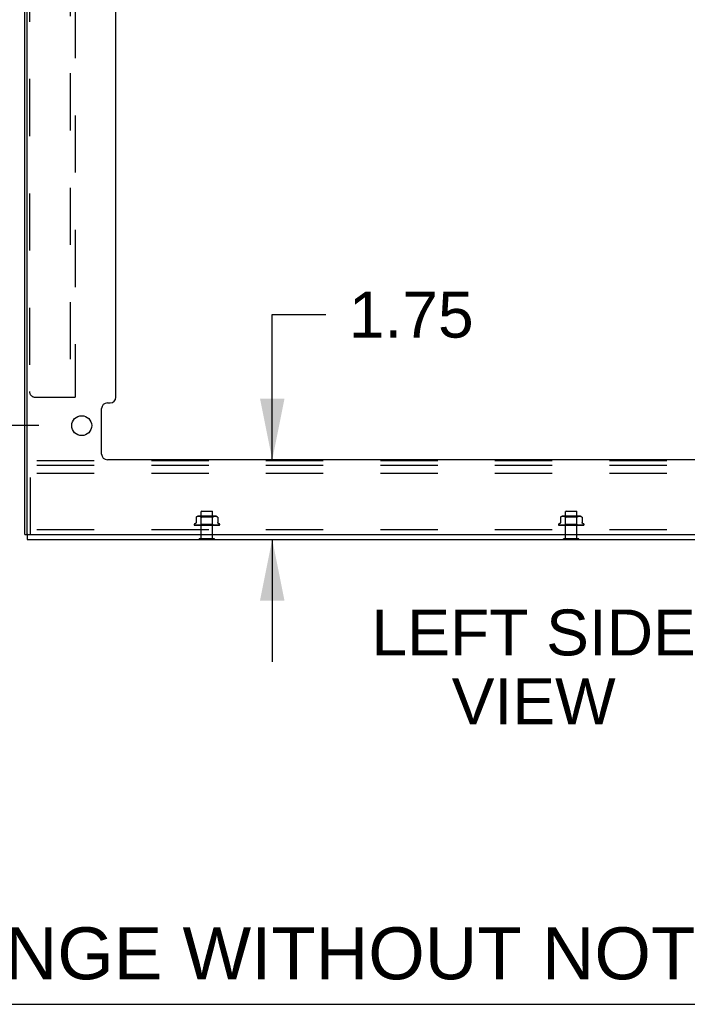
# Model space of a CAD drawing. Header units: inches. Extents: x 0 to 229, y 0 to 148.
# Tile 2 of 47: x 19 to 34, y 0 to 22. Entities that reach past the tile are written whole.
import ezdxf

# ---------------------------------------------------------------- set-up
doc = ezdxf.new("R2010")
doc.units = ezdxf.units.IN
doc.header["$LTSCALE"] = 12.571402
doc.header["$MEASUREMENT"] = 0
doc.linetypes.add('HIDDEN', pattern=[0.2, 0.1, -0.1])
doc.layers.get('0').update_dxf_attribs({"linetype": 'CONTINUOUS'})
doc.layers.add('DEFAULT_2', color=8, linetype='HIDDEN')
doc.layers.add('DIMENSIONS', color=7, linetype='CONTINUOUS')
doc.styles.get("Standard").update_dxf_attribs({"font": 'arial.ttf'})
doc.dimstyles.new('DIMSTYLE_1', dxfattribs={"dimtxt": 1.008401, "dimasz": 1.344535, "dimexe": 0.09, "dimexo": 0.07, "dimgap": 0.0375, "dimtad": 0, "dimtih": 1, "dimtoh": 1, "dimzin": 4, "dimdsep": 46, "dimtxsty": 'Standard', "dimblk": '_FILLED', "dimblk1": '_FILLED', "dimblk2": '_FILLED', "dimcen": 0.09, "dimazin": 1, "dimtfac": 1, "dimtdec": 3, "dimtofl": 0, "dimtmove": 0, "dimatfit": 3, "dimldrblk": '_FILLED', "dimfxl": 0, "dimtolj": 1, "dimtzin": 4, "dimarcsym": 0})

# ---------------------------------------------------------------- blocks, each defined once
blk = doc.blocks.new('_FILLED')
at = {"color": 0, "linetype": 'ByBlock'}
blk.add_solid([(0, 0), (-1, 0.2), (-1, -0.2)], dxfattribs=at)
blk = doc.blocks.new('*D9')
at = {"layer": 'DIMENSIONS', "color": 2, "linetype": 'Continuous'}
for p, q in [((16.629, 12.718), (16.629, 15.407)), ((19.737, 12.718), (15.419, 12.718)), ((18.659, 10.218), (15.419, 10.218)), ((16.629, 10.218), (16.629, 7.388)), ((16.629, 7.388), (15.512, 7.388))]:
    blk.add_line(p, q, dxfattribs=at)
at = {"layer": 'DIMENSIONS', "color": 2, "linetype": 'Continuous', "xscale": 1.3445349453, "yscale": 1.3445349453, "zscale": 1.3445349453}
for p, rotation in [((16.629, 12.718), 270), ((16.629, 10.218), 90)]:
    blk.add_blockref('_FILLED', p, dxfattribs=dict(at, rotation=rotation))
at = {"layer": 'DIMENSIONS', "color": 2, "linetype": 'Continuous', "insert": (15.008, 7.893), "char_height": 1.0084, "width": 2.7403, "attachment_point": 3, "line_spacing_factor": 0.9}
blk.add_mtext('2.50\\Ptyp.', dxfattribs=at)
blk = doc.blocks.new('*D10')
at = {"layer": 'DIMENSIONS', "color": 2, "linetype": 'Continuous'}
for p, q in [((19.737, 37.299), (15.419, 37.299)), ((16.629, 37.299), (16.629, 26.595)), ((16.629, 12.718), (16.629, 23.066)), ((19.737, 12.718), (15.419, 12.718))]:
    blk.add_line(p, q, dxfattribs=at)
at = {"layer": 'DIMENSIONS', "color": 2, "linetype": 'Continuous', "xscale": 1.3445349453, "yscale": 1.3445349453, "zscale": 1.3445349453}
for p, rotation in [((16.629, 37.299), 90), ((16.629, 12.718), 270)]:
    blk.add_blockref('_FILLED', p, dxfattribs=dict(at, rotation=rotation))
at = {"layer": 'DIMENSIONS', "color": 2, "linetype": 'Continuous', "insert": (16.629, 26.091), "char_height": 1.0084, "width": 3.52378, "attachment_point": 2, "line_spacing_factor": 0.9}
blk.add_mtext('24.58\\Ptyp.', dxfattribs=at)
blk = doc.blocks.new('*D12')
at = {"layer": 'DIMENSIONS', "color": 2, "linetype": 'Continuous'}
for p, q in [((20.679, 38.24), (20.679, 41.76)), ((19.429, 40.55), (16.519, 40.55)), ((20.679, 40.55), (23.368, 40.55))]:
    blk.add_line(p, q, dxfattribs=at)
at = {"layer": 'DIMENSIONS', "color": 2, "linetype": 'Continuous', "xscale": 1.3445349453, "yscale": 1.3445349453, "zscale": 1.3445349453}
blk.add_blockref('_FILLED', (19.429, 40.55), dxfattribs=at)
at = {"layer": 'DIMENSIONS', "color": 2, "linetype": 'Continuous', "xscale": 1.3445349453, "yscale": 1.3445349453, "zscale": 1.3445349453, "rotation": 180}
blk.add_blockref('_FILLED', (20.679, 40.55), dxfattribs=at)
at = {"layer": 'DIMENSIONS', "color": 2, "linetype": 'Continuous', "insert": (16.015, 41.054), "char_height": 1.0084, "width": 2.7403, "attachment_point": 3, "line_spacing_factor": 0.9}
blk.add_mtext('1.25\\Ptyp.', dxfattribs=at)
blk = doc.blocks.new('*D16')
at = {"layer": 'DIMENSIONS', "color": 2, "linetype": 'Continuous'}
for p, q in [((24.863, 11.968), (24.863, 15.157)), ((24.863, 15.157), (26.04, 15.157)), ((24.863, 10.218), (24.863, 7.529))]:
    blk.add_line(p, q, dxfattribs=at)
at = {"layer": 'DIMENSIONS', "color": 2, "linetype": 'Continuous', "xscale": 1.3445349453, "yscale": 1.3445349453, "zscale": 1.3445349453}
for p, rotation in [((24.863, 11.968), 270), ((24.863, 10.218), 90)]:
    blk.add_blockref('_FILLED', p, dxfattribs=dict(at, rotation=rotation))
at = {"layer": 'DIMENSIONS', "color": 2, "linetype": 'Continuous', "insert": (26.544, 15.661), "char_height": 1.0084, "width": 2.7403, "attachment_point": 1, "line_spacing_factor": 0.9}
blk.add_mtext('1.75', dxfattribs=at)

msp = doc.modelspace()

# ---------------------------------------------------------------- linework, layer by layer
at = {"color": 3, "linetype": 'Continuous'}
for p, q in [((19.429, 10.322), (19.429, 88.854)), ((19.481, 10.337), (19.481, 88.839)), ((21.429, 13.343), (21.429, 36.674)), ((21.242, 13.218), (21.304, 13.218)), ((21.117, 12.093), (21.117, 13.093)), ((39.616, 11.968), (21.242, 11.968)), ((19.481, 10.218), (41.377, 10.218)), ((19.496, 10.322), (41.429, 10.322))]:
    msp.add_line(p, q, dxfattribs=at)
at = {"color": 7, "linetype": 'Continuous'}
for p, q in [((19.429, 10.322), (19.496, 10.322)), ((19.481, 10.322), (19.481, 10.218)), ((23.26, 10.214), (23.26, 10.218)), ((23.597, 10.214), (23.26, 10.214)), ((23.597, 10.214), (23.597, 10.218)), ((31.26, 10.214), (31.26, 10.218)), ((31.597, 10.214), (31.26, 10.214)), ((31.597, 10.214), (31.597, 10.218)), ((0, 0), (228.571, 0))]:
    msp.add_line(p, q, dxfattribs=at)
at = {"color": 3, "linetype": 'Continuous'}
msp.add_circle((20.679, 12.718), 0.219, dxfattribs=at)
for centre, radius, start, end in [((21.242, 13.093), 0.125, 90, 180), ((21.304, 13.343), 0.125, 270, 360), ((21.242, 12.093), 0.125, 180, 270), ((19.496, 10.337), 0.015, 180, 270)]:
    msp.add_arc(centre, radius, start, end, dxfattribs=at)
at = {"layer": 'DEFAULT_2', "color": 8, "linetype": 'HIDDEN'}
for p, q in [((19.533, 85.708), (19.533, 13.468)), ((20.429, 85.833), (20.429, 13.343)), ((20.533, 37.136), (20.533, 13.343)), ((19.658, 13.343), (20.533, 13.343)), ((38.554, 11.947), (19.554, 11.947)), ((19.554, 10.322), (19.554, 11.947)), ((38.554, 11.843), (19.554, 11.843)), ((38.554, 11.666), (19.554, 11.666)), ((23.315, 10.839), (23.305, 10.829)), ((23.553, 10.829), (23.305, 10.829)), ((23.305, 10.232), (23.305, 10.829)), ((23.315, 10.839), (23.543, 10.839)), ((23.543, 10.839), (23.553, 10.829)), ((23.553, 10.232), (23.553, 10.829)), ((31.315, 10.839), (31.305, 10.829)), ((31.553, 10.829), (31.305, 10.829)), ((31.305, 10.232), (31.305, 10.829)), ((31.315, 10.839), (31.543, 10.839)), ((31.543, 10.839), (31.553, 10.829)), ((31.553, 10.232), (31.553, 10.829)), ((23.193, 10.704), (23.193, 10.705)), ((23.194, 10.705), (23.193, 10.705)), ((23.193, 10.704), (23.193, 10.592)), ((23.195, 10.706), (23.196, 10.708)), ((23.196, 10.708), (23.201, 10.711)), ((23.212, 10.717), (23.207, 10.715)), ((23.217, 10.719), (23.212, 10.717)), ((23.223, 10.72), (23.217, 10.719)), ((23.228, 10.722), (23.223, 10.72)), ((23.233, 10.722), (23.228, 10.722)), ((23.239, 10.723), (23.233, 10.722)), ((23.244, 10.723), (23.238, 10.723)), ((23.248, 10.723), (23.243, 10.723)), ((23.253, 10.723), (23.248, 10.723)), ((23.608, 10.729), (23.249, 10.729)), ((23.258, 10.723), (23.253, 10.723)), ((23.263, 10.722), (23.258, 10.723)), ((23.268, 10.722), (23.263, 10.722)), ((23.274, 10.72), (23.268, 10.722)), ((23.279, 10.719), (23.273, 10.72)), ((23.285, 10.717), (23.279, 10.719)), ((23.303, 10.709), (23.283, 10.729)), ((23.29, 10.714), (23.284, 10.717)), ((23.554, 10.709), (23.303, 10.709)), ((23.303, 10.546), (23.303, 10.709)), ((23.48, 10.72), (23.492, 10.719)), ((23.513, 10.714), (23.523, 10.711)), ((23.554, 10.709), (23.574, 10.729)), ((23.554, 10.546), (23.554, 10.709)), ((23.557, 10.708), (23.562, 10.711)), ((23.567, 10.714), (23.562, 10.711)), ((23.573, 10.717), (23.567, 10.714)), ((23.578, 10.719), (23.573, 10.717)), ((23.584, 10.72), (23.578, 10.719)), ((23.589, 10.722), (23.584, 10.72)), ((23.594, 10.722), (23.589, 10.722)), ((23.599, 10.723), (23.594, 10.722)), ((23.604, 10.723), (23.599, 10.723)), ((23.609, 10.723), (23.604, 10.723)), ((23.614, 10.723), (23.609, 10.723)), ((23.619, 10.723), (23.614, 10.723)), ((23.624, 10.722), (23.619, 10.723)), ((23.629, 10.722), (23.624, 10.722)), ((23.635, 10.72), (23.629, 10.722)), ((23.64, 10.719), (23.634, 10.72)), ((23.645, 10.717), (23.64, 10.719)), ((23.651, 10.715), (23.645, 10.717)), ((23.665, 10.704), (23.665, 10.704)), ((23.665, 10.704), (23.665, 10.592)), ((31.193, 10.704), (31.193, 10.705)), ((31.194, 10.705), (31.193, 10.705)), ((31.193, 10.704), (31.193, 10.592)), ((31.195, 10.706), (31.196, 10.708)), ((31.196, 10.708), (31.201, 10.711)), ((31.212, 10.717), (31.207, 10.715)), ((31.217, 10.719), (31.212, 10.717)), ((31.223, 10.72), (31.217, 10.719)), ((31.228, 10.722), (31.223, 10.72)), ((31.233, 10.722), (31.228, 10.722)), ((31.239, 10.723), (31.233, 10.722)), ((31.244, 10.723), (31.238, 10.723)), ((31.248, 10.723), (31.243, 10.723)), ((31.253, 10.723), (31.248, 10.723)), ((31.608, 10.729), (31.249, 10.729)), ((31.258, 10.723), (31.253, 10.723)), ((31.263, 10.722), (31.258, 10.723)), ((31.268, 10.722), (31.263, 10.722)), ((31.274, 10.72), (31.268, 10.722)), ((31.279, 10.719), (31.273, 10.72)), ((31.285, 10.717), (31.279, 10.719)), ((31.303, 10.709), (31.283, 10.729)), ((31.29, 10.714), (31.284, 10.717)), ((31.554, 10.709), (31.303, 10.709)), ((31.303, 10.546), (31.303, 10.709)), ((31.377, 10.72), (31.39, 10.722)), ((31.48, 10.72), (31.492, 10.719)), ((31.513, 10.714), (31.523, 10.711)), ((31.549, 10.704), (31.551, 10.705)), ((31.554, 10.709), (31.574, 10.729)), ((31.554, 10.546), (31.554, 10.709)), ((31.557, 10.708), (31.562, 10.711)), ((31.567, 10.714), (31.562, 10.711)), ((31.573, 10.717), (31.567, 10.714)), ((31.578, 10.719), (31.573, 10.717)), ((31.584, 10.72), (31.578, 10.719)), ((31.589, 10.722), (31.584, 10.72)), ((31.594, 10.722), (31.589, 10.722)), ((31.599, 10.723), (31.594, 10.722)), ((31.604, 10.723), (31.599, 10.723)), ((31.609, 10.723), (31.604, 10.723)), ((31.614, 10.723), (31.609, 10.723)), ((31.619, 10.723), (31.614, 10.723)), ((31.624, 10.722), (31.619, 10.723)), ((31.629, 10.722), (31.624, 10.722)), ((31.635, 10.72), (31.629, 10.722)), ((31.64, 10.719), (31.634, 10.72)), ((31.645, 10.717), (31.64, 10.719)), ((31.651, 10.715), (31.645, 10.717)), ((31.665, 10.704), (31.665, 10.704)), ((31.665, 10.704), (31.665, 10.592)), ((38.554, 10.426), (19.554, 10.426)), ((23.147, 10.543), (23.147, 10.542)), ((23.152, 10.532), (23.152, 10.531)), ((23.285, 10.527), (23.156, 10.529)), ((23.173, 10.564), (23.158, 10.559)), ((23.158, 10.527), (23.433, 10.527)), ((23.287, 10.527), (23.159, 10.529)), ((23.289, 10.527), (23.163, 10.529)), ((23.171, 10.529), (23.171, 10.53)), ((23.293, 10.527), (23.172, 10.529)), ((23.298, 10.527), (23.179, 10.529)), ((23.179, 10.529), (23.179, 10.529)), ((23.305, 10.527), (23.194, 10.529)), ((23.194, 10.529), (23.194, 10.529)), ((23.312, 10.527), (23.205, 10.529)), ((23.205, 10.529), (23.205, 10.529)), ((23.205, 10.529), (23.205, 10.529)), ((23.214, 10.528), (23.221, 10.527)), ((23.221, 10.527), (23.226, 10.527)), ((23.32, 10.527), (23.225, 10.529)), ((23.329, 10.527), (23.238, 10.529)), ((23.238, 10.529), (23.238, 10.529)), ((23.249, 10.528), (23.257, 10.527)), ((23.257, 10.527), (23.263, 10.527)), ((23.34, 10.527), (23.263, 10.529)), ((23.351, 10.527), (23.279, 10.529)), ((23.279, 10.529), (23.279, 10.529)), ((23.279, 10.529), (23.296, 10.528)), ((23.284, 10.527), (23.303, 10.546)), ((23.285, 10.527), (23.285, 10.527)), ((23.287, 10.527), (23.287, 10.527)), ((23.289, 10.527), (23.289, 10.527)), ((23.29, 10.527), (23.293, 10.527)), ((23.293, 10.527), (23.293, 10.527)), ((23.296, 10.528), (23.307, 10.527)), ((23.298, 10.527), (23.298, 10.527)), ((23.301, 10.527), (23.298, 10.527)), ((23.299, 10.527), (23.304, 10.527)), ((23.554, 10.546), (23.303, 10.546)), ((23.305, 10.527), (23.304, 10.527)), ((23.363, 10.527), (23.307, 10.529)), ((23.312, 10.527), (23.312, 10.527)), ((23.317, 10.527), (23.312, 10.527)), ((23.314, 10.527), (23.32, 10.527)), ((23.32, 10.527), (23.32, 10.527)), ((23.375, 10.527), (23.325, 10.529)), ((23.325, 10.529), (23.325, 10.529)), ((23.325, 10.529), (23.354, 10.527)), ((23.329, 10.527), (23.33, 10.527)), ((23.336, 10.527), (23.33, 10.527)), ((23.332, 10.527), (23.34, 10.527)), ((23.34, 10.527), (23.34, 10.527)), ((23.351, 10.527), (23.351, 10.527)), ((23.358, 10.527), (23.351, 10.527)), ((23.389, 10.527), (23.355, 10.529)), ((23.355, 10.527), (23.363, 10.527)), ((23.363, 10.527), (23.363, 10.527)), ((23.402, 10.527), (23.374, 10.529)), ((23.374, 10.529), (23.374, 10.529)), ((23.374, 10.529), (23.404, 10.527)), ((23.375, 10.527), (23.376, 10.527)), ((23.384, 10.527), (23.376, 10.527)), ((23.379, 10.527), (23.388, 10.527)), ((23.389, 10.527), (23.388, 10.527)), ((23.402, 10.527), (23.402, 10.527)), ((23.41, 10.527), (23.402, 10.527)), ((23.406, 10.527), (23.415, 10.527)), ((23.438, 10.527), (23.429, 10.527)), ((23.433, 10.527), (23.442, 10.527)), ((23.438, 10.527), (23.698, 10.527)), ((23.477, 10.529), (23.455, 10.527)), ((23.455, 10.527), (23.456, 10.527)), ((23.465, 10.527), (23.456, 10.527)), ((23.46, 10.527), (23.469, 10.527)), ((23.508, 10.529), (23.469, 10.527)), ((23.469, 10.527), (23.469, 10.527)), ((23.508, 10.529), (23.478, 10.527)), ((23.527, 10.529), (23.481, 10.527)), ((23.481, 10.527), (23.482, 10.527)), ((23.491, 10.527), (23.482, 10.527)), ((23.486, 10.527), (23.494, 10.527)), ((23.556, 10.529), (23.494, 10.527)), ((23.494, 10.527), (23.494, 10.527)), ((23.573, 10.529), (23.506, 10.527)), ((23.506, 10.527), (23.506, 10.527)), ((23.514, 10.527), (23.506, 10.527)), ((23.508, 10.529), (23.508, 10.529)), ((23.51, 10.527), (23.517, 10.527)), ((23.599, 10.529), (23.517, 10.527)), ((23.517, 10.527), (23.517, 10.527)), ((23.614, 10.529), (23.527, 10.527)), ((23.527, 10.527), (23.534, 10.527)), ((23.527, 10.527), (23.528, 10.527)), ((23.535, 10.527), (23.528, 10.527)), ((23.531, 10.527), (23.537, 10.527)), ((23.534, 10.527), (23.556, 10.529)), ((23.637, 10.529), (23.537, 10.527)), ((23.537, 10.527), (23.537, 10.527)), ((23.649, 10.529), (23.545, 10.527)), ((23.545, 10.527), (23.546, 10.527)), ((23.551, 10.527), (23.546, 10.527)), ((23.549, 10.527), (23.553, 10.527)), ((23.666, 10.529), (23.553, 10.527)), ((23.553, 10.527), (23.553, 10.527)), ((23.553, 10.527), (23.553, 10.527)), ((23.573, 10.527), (23.554, 10.546)), ((23.556, 10.529), (23.556, 10.529)), ((23.675, 10.529), (23.559, 10.527)), ((23.559, 10.527), (23.559, 10.527)), ((23.563, 10.527), (23.559, 10.527)), ((23.562, 10.527), (23.564, 10.527)), ((23.687, 10.529), (23.564, 10.527)), ((23.564, 10.527), (23.564, 10.527)), ((23.693, 10.529), (23.568, 10.527)), ((23.568, 10.527), (23.568, 10.527)), ((23.571, 10.527), (23.568, 10.527)), ((23.699, 10.529), (23.571, 10.527)), ((23.571, 10.527), (23.571, 10.527)), ((23.701, 10.529), (23.572, 10.527)), ((23.572, 10.527), (23.572, 10.527)), ((23.573, 10.527), (23.572, 10.527)), ((23.573, 10.527), (23.573, 10.527)), ((23.588, 10.528), (23.599, 10.529)), ((23.599, 10.529), (23.599, 10.529)), ((23.613, 10.527), (23.619, 10.527)), ((23.619, 10.527), (23.627, 10.528)), ((23.637, 10.529), (23.637, 10.529)), ((23.649, 10.529), (23.649, 10.529)), ((23.667, 10.529), (23.666, 10.529)), ((23.684, 10.564), (23.699, 10.559)), ((23.688, 10.529), (23.687, 10.529)), ((23.704, 10.53), (23.704, 10.53)), ((23.71, 10.543), (23.71, 10.542)), ((31.147, 10.543), (31.147, 10.542)), ((31.152, 10.532), (31.152, 10.531)), ((31.285, 10.527), (31.156, 10.529)), ((31.173, 10.564), (31.158, 10.559)), ((31.158, 10.527), (31.433, 10.527)), ((31.287, 10.527), (31.159, 10.529)), ((31.289, 10.527), (31.163, 10.529)), ((31.171, 10.529), (31.171, 10.53)), ((31.293, 10.527), (31.172, 10.529)), ((31.298, 10.527), (31.179, 10.529)), ((31.179, 10.529), (31.179, 10.529)), ((31.305, 10.527), (31.194, 10.529)), ((31.194, 10.529), (31.194, 10.529)), ((31.312, 10.527), (31.205, 10.529)), ((31.205, 10.529), (31.205, 10.529)), ((31.205, 10.529), (31.205, 10.529)), ((31.214, 10.528), (31.221, 10.527)), ((31.221, 10.527), (31.226, 10.527)), ((31.32, 10.527), (31.225, 10.529)), ((31.329, 10.527), (31.238, 10.529)), ((31.238, 10.529), (31.238, 10.529)), ((31.249, 10.528), (31.257, 10.527)), ((31.257, 10.527), (31.263, 10.527)), ((31.34, 10.527), (31.263, 10.529)), ((31.351, 10.527), (31.279, 10.529)), ((31.279, 10.529), (31.279, 10.529)), ((31.279, 10.529), (31.296, 10.528)), ((31.284, 10.527), (31.303, 10.546)), ((31.285, 10.527), (31.285, 10.527)), ((31.287, 10.527), (31.287, 10.527)), ((31.289, 10.527), (31.289, 10.527)), ((31.29, 10.527), (31.293, 10.527)), ((31.293, 10.527), (31.293, 10.527)), ((31.296, 10.528), (31.307, 10.527)), ((31.298, 10.527), (31.298, 10.527)), ((31.301, 10.527), (31.298, 10.527)), ((31.299, 10.527), (31.304, 10.527)), ((31.554, 10.546), (31.303, 10.546)), ((31.305, 10.527), (31.304, 10.527)), ((31.363, 10.527), (31.307, 10.529)), ((31.312, 10.527), (31.312, 10.527)), ((31.317, 10.527), (31.312, 10.527)), ((31.314, 10.527), (31.32, 10.527)), ((31.32, 10.527), (31.32, 10.527)), ((31.375, 10.527), (31.325, 10.529)), ((31.325, 10.529), (31.325, 10.529)), ((31.325, 10.529), (31.354, 10.527)), ((31.329, 10.527), (31.33, 10.527)), ((31.336, 10.527), (31.33, 10.527)), ((31.332, 10.527), (31.34, 10.527)), ((31.34, 10.527), (31.34, 10.527)), ((31.351, 10.527), (31.351, 10.527)), ((31.358, 10.527), (31.351, 10.527)), ((31.389, 10.527), (31.355, 10.529)), ((31.355, 10.527), (31.363, 10.527)), ((31.363, 10.527), (31.363, 10.527)), ((31.402, 10.527), (31.374, 10.529)), ((31.374, 10.529), (31.374, 10.529)), ((31.374, 10.529), (31.404, 10.527)), ((31.375, 10.527), (31.376, 10.527)), ((31.384, 10.527), (31.376, 10.527)), ((31.379, 10.527), (31.388, 10.527)), ((31.389, 10.527), (31.388, 10.527)), ((31.402, 10.527), (31.402, 10.527)), ((31.41, 10.527), (31.402, 10.527)), ((31.406, 10.527), (31.415, 10.527)), ((31.438, 10.527), (31.429, 10.527)), ((31.433, 10.527), (31.442, 10.527)), ((31.438, 10.527), (31.698, 10.527)), ((31.477, 10.529), (31.455, 10.527)), ((31.455, 10.527), (31.456, 10.527)), ((31.465, 10.527), (31.456, 10.527)), ((31.46, 10.527), (31.469, 10.527)), ((31.508, 10.529), (31.469, 10.527)), ((31.469, 10.527), (31.469, 10.527)), ((31.508, 10.529), (31.478, 10.527)), ((31.527, 10.529), (31.481, 10.527)), ((31.481, 10.527), (31.482, 10.527)), ((31.491, 10.527), (31.482, 10.527)), ((31.486, 10.527), (31.494, 10.527)), ((31.556, 10.529), (31.494, 10.527)), ((31.494, 10.527), (31.494, 10.527)), ((31.573, 10.529), (31.506, 10.527)), ((31.506, 10.527), (31.506, 10.527)), ((31.514, 10.527), (31.506, 10.527)), ((31.508, 10.529), (31.508, 10.529)), ((31.51, 10.527), (31.517, 10.527)), ((31.599, 10.529), (31.517, 10.527)), ((31.517, 10.527), (31.517, 10.527)), ((31.614, 10.529), (31.527, 10.527)), ((31.527, 10.527), (31.534, 10.527)), ((31.527, 10.527), (31.528, 10.527)), ((31.535, 10.527), (31.528, 10.527)), ((31.531, 10.527), (31.537, 10.527)), ((31.534, 10.527), (31.556, 10.529)), ((31.637, 10.529), (31.537, 10.527)), ((31.537, 10.527), (31.537, 10.527)), ((31.649, 10.529), (31.545, 10.527)), ((31.545, 10.527), (31.546, 10.527)), ((31.551, 10.527), (31.546, 10.527)), ((31.549, 10.527), (31.553, 10.527)), ((31.666, 10.529), (31.553, 10.527)), ((31.553, 10.527), (31.553, 10.527)), ((31.553, 10.527), (31.553, 10.527)), ((31.573, 10.527), (31.554, 10.546)), ((31.556, 10.529), (31.556, 10.529)), ((31.675, 10.529), (31.559, 10.527)), ((31.559, 10.527), (31.559, 10.527)), ((31.563, 10.527), (31.559, 10.527)), ((31.562, 10.527), (31.564, 10.527)), ((31.687, 10.529), (31.564, 10.527)), ((31.564, 10.527), (31.564, 10.527)), ((31.693, 10.529), (31.568, 10.527)), ((31.568, 10.527), (31.568, 10.527)), ((31.571, 10.527), (31.568, 10.527)), ((31.699, 10.529), (31.571, 10.527)), ((31.571, 10.527), (31.571, 10.527)), ((31.701, 10.529), (31.572, 10.527)), ((31.572, 10.527), (31.572, 10.527)), ((31.573, 10.527), (31.572, 10.527)), ((31.573, 10.527), (31.573, 10.527)), ((31.588, 10.528), (31.599, 10.529)), ((31.599, 10.529), (31.599, 10.529)), ((31.623, 10.528), (31.63, 10.529)), ((31.63, 10.529), (31.637, 10.529)), ((31.637, 10.529), (31.637, 10.529)), ((31.649, 10.529), (31.649, 10.529)), ((31.667, 10.529), (31.666, 10.529)), ((31.684, 10.564), (31.699, 10.559)), ((31.688, 10.529), (31.687, 10.529)), ((31.704, 10.53), (31.704, 10.53)), ((31.71, 10.543), (31.71, 10.542)), ((23.597, 10.232), (23.26, 10.232)), ((23.26, 10.218), (23.26, 10.232)), ((23.597, 10.218), (23.597, 10.232)), ((31.597, 10.232), (31.26, 10.232)), ((31.26, 10.218), (31.26, 10.232)), ((31.597, 10.218), (31.597, 10.232))]:
    msp.add_line(p, q, dxfattribs=at)
for points in [[(23.193, 10.705), (23.193, 10.704), (23.193, 10.704)], [(23.195, 10.707), (23.195, 10.706), (23.194, 10.706)], [(23.194, 10.705), (23.194, 10.706), (23.195, 10.706)], [(23.207, 10.715), (23.201, 10.711), (23.196, 10.708)], [(23.29, 10.714), (23.295, 10.711), (23.3, 10.708)], [(23.308, 10.704), (23.306, 10.705), (23.304, 10.706), (23.302, 10.707), (23.3, 10.708)], [(23.308, 10.704), (23.311, 10.704), (23.313, 10.704), (23.316, 10.705), (23.319, 10.706)], [(23.325, 10.708), (23.322, 10.707), (23.319, 10.706)], [(23.442, 10.723), (23.429, 10.723), (23.415, 10.723), (23.402, 10.723), (23.39, 10.722), (23.377, 10.72), (23.366, 10.719), (23.354, 10.717), (23.344, 10.714), (23.334, 10.711), (23.325, 10.708)], [(23.325, 10.708), (23.334, 10.711), (23.344, 10.714), (23.354, 10.717)], [(23.377, 10.72), (23.39, 10.722), (23.402, 10.723), (23.415, 10.723), (23.429, 10.723), (23.442, 10.723), (23.455, 10.723)], [(23.48, 10.72), (23.467, 10.722), (23.455, 10.723)], [(23.532, 10.708), (23.523, 10.711), (23.513, 10.714), (23.503, 10.717), (23.492, 10.719)], [(23.547, 10.704), (23.544, 10.704), (23.541, 10.705), (23.538, 10.706), (23.535, 10.707), (23.532, 10.708)], [(23.547, 10.704), (23.549, 10.704), (23.551, 10.705)], [(23.557, 10.708), (23.555, 10.707), (23.553, 10.706), (23.551, 10.705)], [(23.651, 10.715), (23.656, 10.711), (23.661, 10.708)], [(23.661, 10.708), (23.662, 10.707), (23.663, 10.706), (23.664, 10.705), (23.664, 10.705)], [(23.665, 10.704), (23.664, 10.705), (23.664, 10.705), (23.663, 10.706), (23.662, 10.707), (23.661, 10.708)], [(31.193, 10.705), (31.193, 10.704), (31.193, 10.704)], [(31.195, 10.707), (31.195, 10.706), (31.194, 10.706)], [(31.194, 10.705), (31.194, 10.706), (31.195, 10.706)], [(31.207, 10.715), (31.201, 10.711), (31.196, 10.708)], [(31.29, 10.714), (31.295, 10.711), (31.3, 10.708)], [(31.311, 10.704), (31.308, 10.704), (31.306, 10.705), (31.304, 10.706), (31.302, 10.707), (31.3, 10.708)], [(31.311, 10.704), (31.313, 10.704), (31.316, 10.705), (31.319, 10.706)], [(31.325, 10.708), (31.322, 10.707), (31.319, 10.706)], [(31.377, 10.72), (31.366, 10.719), (31.354, 10.717), (31.344, 10.714), (31.334, 10.711), (31.325, 10.708)], [(31.325, 10.708), (31.334, 10.711), (31.344, 10.714), (31.354, 10.717)], [(31.429, 10.723), (31.415, 10.723), (31.402, 10.723), (31.39, 10.722)], [(31.429, 10.723), (31.442, 10.723), (31.455, 10.723), (31.467, 10.722)], [(31.532, 10.708), (31.523, 10.711), (31.513, 10.714), (31.503, 10.717), (31.492, 10.719), (31.48, 10.72), (31.467, 10.722)], [(31.549, 10.704), (31.547, 10.704), (31.544, 10.704), (31.541, 10.705), (31.538, 10.706), (31.535, 10.707), (31.532, 10.708)], [(31.557, 10.708), (31.555, 10.707), (31.553, 10.706), (31.551, 10.705)], [(31.651, 10.715), (31.656, 10.711), (31.661, 10.708)], [(31.661, 10.708), (31.662, 10.707), (31.663, 10.706), (31.664, 10.705), (31.664, 10.705)], [(31.665, 10.704), (31.664, 10.705), (31.664, 10.705), (31.663, 10.706), (31.662, 10.707), (31.661, 10.708)], [(23.158, 10.527), (23.157, 10.527), (23.156, 10.528), (23.155, 10.528), (23.154, 10.529), (23.153, 10.53), (23.153, 10.53), (23.152, 10.531), (23.152, 10.531), (23.152, 10.531), (23.152, 10.532), (23.152, 10.532)], [(23.156, 10.529), (23.156, 10.529), (23.155, 10.529), (23.155, 10.53), (23.154, 10.53), (23.154, 10.53), (23.153, 10.53), (23.153, 10.53), (23.153, 10.531), (23.153, 10.531)], [(23.153, 10.531), (23.153, 10.53), (23.155, 10.529), (23.156, 10.529), (23.157, 10.528), (23.159, 10.528), (23.16, 10.527), (23.162, 10.527)], [(23.159, 10.529), (23.159, 10.529), (23.158, 10.529), (23.158, 10.53), (23.157, 10.53), (23.157, 10.53), (23.157, 10.53), (23.157, 10.53), (23.157, 10.53)], [(23.157, 10.53), (23.157, 10.53), (23.157, 10.53)], [(23.157, 10.53), (23.158, 10.529), (23.158, 10.529), (23.158, 10.529), (23.159, 10.529), (23.159, 10.528), (23.16, 10.528), (23.16, 10.528), (23.161, 10.527), (23.162, 10.527), (23.162, 10.527), (23.163, 10.527)], [(23.163, 10.529), (23.162, 10.529), (23.162, 10.529), (23.162, 10.53)], [(23.162, 10.53), (23.163, 10.529), (23.165, 10.529), (23.167, 10.528), (23.169, 10.528), (23.171, 10.527), (23.173, 10.527), (23.174, 10.527)], [(23.172, 10.529), (23.172, 10.529), (23.171, 10.529), (23.171, 10.529), (23.171, 10.529)], [(23.171, 10.53), (23.171, 10.529), (23.171, 10.529), (23.172, 10.529)], [(23.172, 10.529), (23.173, 10.529), (23.173, 10.528), (23.174, 10.528), (23.174, 10.528), (23.175, 10.527), (23.176, 10.527), (23.176, 10.527), (23.177, 10.527)], [(23.193, 10.592), (23.193, 10.591), (23.192, 10.588), (23.192, 10.586), (23.191, 10.583), (23.19, 10.581), (23.19, 10.579), (23.188, 10.577), (23.187, 10.575), (23.186, 10.573), (23.185, 10.572), (23.183, 10.57), (23.182, 10.569), (23.18, 10.568), (23.178, 10.567), (23.177, 10.566), (23.175, 10.565), (23.173, 10.564)], [(23.179, 10.529), (23.181, 10.529), (23.183, 10.529), (23.186, 10.528), (23.189, 10.528), (23.191, 10.527), (23.194, 10.527), (23.196, 10.527)], [(23.194, 10.529), (23.194, 10.529), (23.194, 10.529), (23.194, 10.529), (23.195, 10.529), (23.195, 10.529)], [(23.195, 10.529), (23.197, 10.528), (23.197, 10.528), (23.198, 10.527), (23.199, 10.527), (23.2, 10.527), (23.2, 10.527)], [(23.205, 10.529), (23.207, 10.529), (23.214, 10.528)], [(23.225, 10.529), (23.225, 10.529), (23.225, 10.529), (23.225, 10.529), (23.226, 10.529), (23.226, 10.529), (23.227, 10.529), (23.228, 10.528), (23.229, 10.528)], [(23.229, 10.528), (23.23, 10.527), (23.231, 10.527), (23.231, 10.527)], [(23.238, 10.529), (23.241, 10.529), (23.249, 10.528)], [(23.263, 10.529), (23.263, 10.529), (23.263, 10.529), (23.264, 10.529), (23.264, 10.529), (23.265, 10.529), (23.266, 10.528), (23.266, 10.528)], [(23.266, 10.528), (23.268, 10.528), (23.268, 10.527), (23.269, 10.527), (23.27, 10.527)], [(23.284, 10.527), (23.285, 10.527), (23.285, 10.527), (23.285, 10.527), (23.285, 10.527), (23.285, 10.527), (23.285, 10.527)], [(23.285, 10.527), (23.285, 10.527), (23.285, 10.527), (23.285, 10.527), (23.285, 10.527)], [(23.285, 10.527), (23.285, 10.527), (23.286, 10.527), (23.286, 10.527), (23.287, 10.527)], [(23.286, 10.527), (23.287, 10.527), (23.287, 10.527), (23.287, 10.527), (23.287, 10.527), (23.287, 10.527), (23.287, 10.527)], [(23.288, 10.527), (23.288, 10.527), (23.288, 10.527), (23.289, 10.527), (23.289, 10.527), (23.289, 10.527), (23.289, 10.527)], [(23.291, 10.527), (23.29, 10.527), (23.29, 10.527), (23.29, 10.527), (23.289, 10.527)], [(23.293, 10.527), (23.293, 10.527), (23.293, 10.527), (23.293, 10.527), (23.293, 10.527), (23.293, 10.527)], [(23.296, 10.527), (23.297, 10.527), (23.297, 10.527), (23.297, 10.527), (23.298, 10.527), (23.298, 10.527), (23.298, 10.527)], [(23.305, 10.527), (23.305, 10.527), (23.305, 10.527), (23.305, 10.527), (23.305, 10.527), (23.305, 10.527)], [(23.307, 10.529), (23.307, 10.529), (23.307, 10.529), (23.308, 10.529), (23.308, 10.529), (23.309, 10.529), (23.31, 10.528), (23.311, 10.528), (23.311, 10.528), (23.312, 10.527), (23.313, 10.527), (23.314, 10.527)], [(23.309, 10.527), (23.31, 10.527), (23.31, 10.527), (23.311, 10.527), (23.311, 10.527), (23.312, 10.527), (23.312, 10.527)], [(23.322, 10.527), (23.322, 10.527), (23.321, 10.527), (23.321, 10.527), (23.321, 10.527), (23.32, 10.527)], [(23.327, 10.527), (23.327, 10.527), (23.328, 10.527), (23.328, 10.527), (23.329, 10.527), (23.329, 10.527), (23.329, 10.527)], [(23.342, 10.527), (23.342, 10.527), (23.341, 10.527), (23.341, 10.527), (23.341, 10.527), (23.34, 10.527)], [(23.348, 10.527), (23.348, 10.527), (23.349, 10.527), (23.35, 10.527), (23.35, 10.527), (23.351, 10.527), (23.351, 10.527)], [(23.355, 10.529), (23.356, 10.529), (23.356, 10.529), (23.357, 10.529), (23.358, 10.529), (23.358, 10.528), (23.359, 10.528), (23.36, 10.528), (23.361, 10.527)], [(23.361, 10.527), (23.361, 10.527), (23.362, 10.527)], [(23.365, 10.527), (23.365, 10.527), (23.365, 10.527), (23.364, 10.527), (23.364, 10.527), (23.363, 10.527)], [(23.371, 10.527), (23.371, 10.527), (23.371, 10.528), (23.371, 10.528), (23.371, 10.528), (23.371, 10.528), (23.371, 10.528), (23.371, 10.528), (23.372, 10.529), (23.372, 10.529), (23.372, 10.529), (23.373, 10.529), (23.373, 10.529), (23.374, 10.529), (23.374, 10.529)], [(23.372, 10.527), (23.373, 10.527), (23.373, 10.527), (23.374, 10.527), (23.374, 10.527), (23.375, 10.527), (23.375, 10.527)], [(23.391, 10.527), (23.391, 10.527), (23.39, 10.527), (23.39, 10.527), (23.389, 10.527), (23.389, 10.527)], [(23.398, 10.527), (23.399, 10.527), (23.399, 10.527), (23.4, 10.527), (23.401, 10.527), (23.401, 10.527), (23.402, 10.527)], [(23.416, 10.527), (23.415, 10.528), (23.413, 10.528), (23.412, 10.528), (23.41, 10.529), (23.409, 10.529), (23.407, 10.529)], [(23.407, 10.529), (23.407, 10.529), (23.408, 10.529), (23.409, 10.529), (23.409, 10.528), (23.41, 10.528), (23.41, 10.528), (23.41, 10.528), (23.41, 10.528)], [(23.41, 10.528), (23.411, 10.527), (23.411, 10.527), (23.411, 10.527), (23.412, 10.527)], [(23.416, 10.527), (23.416, 10.527), (23.415, 10.527), (23.415, 10.527)], [(23.418, 10.527), (23.418, 10.527), (23.417, 10.527), (23.417, 10.527), (23.416, 10.527)], [(23.425, 10.527), (23.426, 10.527), (23.426, 10.527), (23.427, 10.527), (23.428, 10.527), (23.428, 10.527), (23.429, 10.527)], [(23.446, 10.527), (23.445, 10.527), (23.444, 10.527), (23.444, 10.527), (23.443, 10.527), (23.443, 10.527), (23.442, 10.527)], [(23.453, 10.527), (23.453, 10.527), (23.454, 10.527), (23.454, 10.527), (23.455, 10.527), (23.455, 10.527)], [(23.472, 10.527), (23.472, 10.527), (23.471, 10.527), (23.471, 10.527), (23.47, 10.527), (23.469, 10.527), (23.469, 10.527)], [(23.471, 10.527), (23.471, 10.527), (23.471, 10.527), (23.472, 10.528)], [(23.472, 10.528), (23.473, 10.528), (23.473, 10.528), (23.474, 10.529), (23.475, 10.529), (23.475, 10.529), (23.476, 10.529), (23.477, 10.529)], [(23.479, 10.527), (23.48, 10.527), (23.48, 10.527), (23.481, 10.527), (23.481, 10.527), (23.481, 10.527)], [(23.498, 10.527), (23.497, 10.527), (23.496, 10.527), (23.496, 10.527), (23.495, 10.527), (23.495, 10.527), (23.494, 10.527)], [(23.504, 10.527), (23.504, 10.527), (23.504, 10.527), (23.505, 10.527), (23.505, 10.527), (23.506, 10.527)], [(23.52, 10.527), (23.52, 10.527), (23.519, 10.527), (23.519, 10.527), (23.518, 10.527), (23.518, 10.527), (23.517, 10.527)], [(23.52, 10.527), (23.52, 10.527), (23.521, 10.527), (23.521, 10.527), (23.522, 10.528), (23.523, 10.528), (23.523, 10.528), (23.524, 10.529), (23.525, 10.529), (23.525, 10.529), (23.526, 10.529), (23.527, 10.529), (23.527, 10.529)], [(23.526, 10.527), (23.526, 10.527), (23.526, 10.527), (23.527, 10.527), (23.527, 10.527), (23.527, 10.527)], [(23.54, 10.527), (23.539, 10.527), (23.539, 10.527), (23.538, 10.527), (23.538, 10.527), (23.537, 10.527), (23.537, 10.527)], [(23.544, 10.527), (23.544, 10.527), (23.544, 10.527), (23.545, 10.527), (23.545, 10.527), (23.545, 10.527)], [(23.555, 10.527), (23.555, 10.527), (23.554, 10.527), (23.554, 10.527), (23.553, 10.527), (23.553, 10.527), (23.553, 10.527)], [(23.558, 10.527), (23.558, 10.527), (23.558, 10.527), (23.559, 10.527), (23.559, 10.527), (23.559, 10.527)], [(23.566, 10.527), (23.566, 10.527), (23.565, 10.527), (23.565, 10.527), (23.565, 10.527), (23.564, 10.527), (23.564, 10.527)], [(23.566, 10.527), (23.566, 10.527), (23.567, 10.527), (23.568, 10.527), (23.569, 10.528), (23.57, 10.528), (23.57, 10.529), (23.571, 10.529), (23.572, 10.529), (23.572, 10.529), (23.573, 10.529), (23.573, 10.529)], [(23.568, 10.527), (23.568, 10.527), (23.568, 10.527), (23.568, 10.527), (23.568, 10.527), (23.568, 10.527)], [(23.57, 10.527), (23.57, 10.527), (23.57, 10.527), (23.57, 10.527), (23.571, 10.527)], [(23.572, 10.527), (23.571, 10.527), (23.571, 10.527), (23.571, 10.527), (23.571, 10.527), (23.571, 10.527), (23.571, 10.527)], [(23.572, 10.527), (23.572, 10.527), (23.572, 10.527), (23.572, 10.527), (23.572, 10.527), (23.572, 10.527), (23.572, 10.527)], [(23.573, 10.527), (23.575, 10.527), (23.588, 10.528)], [(23.608, 10.527), (23.608, 10.527), (23.609, 10.527), (23.61, 10.528), (23.611, 10.528)], [(23.611, 10.528), (23.612, 10.529), (23.612, 10.529), (23.613, 10.529), (23.614, 10.529), (23.614, 10.529), (23.614, 10.529), (23.614, 10.529)], [(23.627, 10.528), (23.63, 10.529), (23.637, 10.529)], [(23.643, 10.527), (23.643, 10.527), (23.644, 10.527), (23.645, 10.527), (23.645, 10.528), (23.647, 10.528)], [(23.647, 10.527), (23.649, 10.527), (23.652, 10.527), (23.655, 10.528), (23.658, 10.528), (23.661, 10.529), (23.664, 10.529), (23.667, 10.529)], [(23.647, 10.528), (23.647, 10.529), (23.648, 10.529), (23.648, 10.529), (23.649, 10.529), (23.649, 10.529), (23.649, 10.529)], [(23.684, 10.564), (23.682, 10.565), (23.68, 10.566), (23.679, 10.567), (23.677, 10.568), (23.676, 10.569), (23.674, 10.57), (23.673, 10.572), (23.671, 10.573), (23.67, 10.575), (23.669, 10.577), (23.668, 10.579), (23.667, 10.581), (23.666, 10.583), (23.665, 10.586), (23.665, 10.588), (23.665, 10.591), (23.665, 10.592)], [(23.67, 10.527), (23.67, 10.527), (23.671, 10.527), (23.672, 10.527), (23.672, 10.528), (23.673, 10.528), (23.674, 10.528)], [(23.673, 10.527), (23.675, 10.527), (23.677, 10.527), (23.68, 10.528), (23.682, 10.528), (23.684, 10.529), (23.687, 10.529), (23.688, 10.529)], [(23.674, 10.528), (23.675, 10.529), (23.675, 10.529), (23.676, 10.529), (23.676, 10.529)], [(23.676, 10.529), (23.676, 10.529), (23.676, 10.529), (23.676, 10.529), (23.676, 10.529), (23.675, 10.529)], [(23.688, 10.527), (23.689, 10.527), (23.69, 10.527), (23.69, 10.527), (23.691, 10.528), (23.691, 10.528), (23.692, 10.528), (23.692, 10.529), (23.693, 10.529), (23.693, 10.529)], [(23.69, 10.527), (23.691, 10.527), (23.692, 10.527), (23.694, 10.528), (23.696, 10.528), (23.697, 10.528), (23.699, 10.529), (23.7, 10.529), (23.701, 10.53)], [(23.693, 10.529), (23.694, 10.529), (23.694, 10.53), (23.694, 10.53)], [(23.694, 10.53), (23.694, 10.53), (23.694, 10.53), (23.694, 10.53), (23.694, 10.53), (23.694, 10.529), (23.693, 10.529), (23.693, 10.529), (23.693, 10.529)], [(23.698, 10.527), (23.698, 10.527), (23.699, 10.527), (23.699, 10.527), (23.7, 10.528), (23.7, 10.528), (23.701, 10.528), (23.702, 10.529), (23.702, 10.529), (23.702, 10.529), (23.703, 10.529), (23.703, 10.53), (23.704, 10.53), (23.704, 10.53), (23.704, 10.53)], [(23.698, 10.527), (23.699, 10.527), (23.7, 10.527), (23.701, 10.528), (23.702, 10.528), (23.704, 10.529)], [(23.701, 10.53), (23.701, 10.53), (23.7, 10.529), (23.699, 10.529), (23.699, 10.529)], [(23.704, 10.53), (23.704, 10.53), (23.704, 10.53), (23.704, 10.53), (23.704, 10.53), (23.703, 10.53), (23.703, 10.53), (23.703, 10.53), (23.702, 10.53), (23.702, 10.529), (23.701, 10.529), (23.701, 10.529), (23.701, 10.529)], [(31.158, 10.527), (31.157, 10.527), (31.156, 10.528), (31.155, 10.528), (31.154, 10.529), (31.153, 10.53), (31.153, 10.53), (31.152, 10.531), (31.152, 10.531), (31.152, 10.531), (31.152, 10.532), (31.152, 10.532)], [(31.156, 10.529), (31.156, 10.529), (31.155, 10.529), (31.155, 10.53), (31.154, 10.53), (31.154, 10.53), (31.153, 10.53), (31.153, 10.53), (31.153, 10.531), (31.153, 10.531)], [(31.153, 10.531), (31.153, 10.53), (31.155, 10.529), (31.156, 10.529), (31.157, 10.528), (31.159, 10.528), (31.16, 10.527), (31.162, 10.527)], [(31.159, 10.529), (31.159, 10.529), (31.158, 10.529), (31.158, 10.53), (31.157, 10.53), (31.157, 10.53), (31.157, 10.53), (31.157, 10.53), (31.157, 10.53)], [(31.157, 10.53), (31.157, 10.53), (31.157, 10.53)], [(31.157, 10.53), (31.158, 10.529), (31.158, 10.529), (31.158, 10.529), (31.159, 10.529), (31.159, 10.528), (31.16, 10.528), (31.16, 10.528), (31.161, 10.527), (31.162, 10.527), (31.162, 10.527), (31.163, 10.527)], [(31.163, 10.529), (31.162, 10.529), (31.162, 10.529), (31.162, 10.53)], [(31.162, 10.53), (31.163, 10.529), (31.165, 10.529), (31.167, 10.528), (31.169, 10.528), (31.171, 10.527), (31.173, 10.527), (31.174, 10.527)], [(31.172, 10.529), (31.172, 10.529), (31.171, 10.529), (31.171, 10.529), (31.171, 10.529)], [(31.171, 10.53), (31.171, 10.529), (31.171, 10.529), (31.172, 10.529)], [(31.172, 10.529), (31.173, 10.529), (31.173, 10.528), (31.174, 10.528), (31.174, 10.528), (31.175, 10.527), (31.176, 10.527), (31.176, 10.527), (31.177, 10.527)], [(31.193, 10.592), (31.193, 10.591), (31.192, 10.588), (31.192, 10.586), (31.191, 10.583), (31.19, 10.581), (31.19, 10.579), (31.188, 10.577), (31.187, 10.575), (31.186, 10.573), (31.185, 10.572), (31.183, 10.57), (31.182, 10.569), (31.18, 10.568), (31.178, 10.567), (31.177, 10.566), (31.175, 10.565), (31.173, 10.564)], [(31.179, 10.529), (31.181, 10.529), (31.183, 10.529), (31.186, 10.528), (31.189, 10.528), (31.191, 10.527), (31.194, 10.527), (31.196, 10.527)], [(31.194, 10.529), (31.194, 10.529), (31.194, 10.529), (31.194, 10.529), (31.195, 10.529), (31.195, 10.529)], [(31.195, 10.529), (31.197, 10.528), (31.197, 10.528), (31.198, 10.527), (31.199, 10.527), (31.2, 10.527), (31.2, 10.527)], [(31.205, 10.529), (31.207, 10.529), (31.214, 10.528)], [(31.225, 10.529), (31.225, 10.529), (31.225, 10.529), (31.225, 10.529), (31.226, 10.529), (31.226, 10.529), (31.227, 10.529), (31.228, 10.528), (31.229, 10.528)], [(31.229, 10.528), (31.23, 10.527), (31.231, 10.527), (31.231, 10.527)], [(31.238, 10.529), (31.241, 10.529), (31.249, 10.528)], [(31.263, 10.529), (31.263, 10.529), (31.263, 10.529), (31.264, 10.529), (31.264, 10.529), (31.265, 10.529), (31.266, 10.528), (31.266, 10.528)], [(31.266, 10.528), (31.268, 10.528), (31.268, 10.527), (31.269, 10.527), (31.27, 10.527)], [(31.284, 10.527), (31.285, 10.527), (31.285, 10.527), (31.285, 10.527), (31.285, 10.527), (31.285, 10.527), (31.285, 10.527)], [(31.285, 10.527), (31.285, 10.527), (31.285, 10.527), (31.285, 10.527), (31.285, 10.527)], [(31.285, 10.527), (31.285, 10.527), (31.286, 10.527), (31.286, 10.527), (31.287, 10.527)], [(31.286, 10.527), (31.287, 10.527), (31.287, 10.527), (31.287, 10.527), (31.287, 10.527), (31.287, 10.527), (31.287, 10.527)], [(31.288, 10.527), (31.288, 10.527), (31.288, 10.527), (31.289, 10.527), (31.289, 10.527), (31.289, 10.527), (31.289, 10.527)], [(31.291, 10.527), (31.29, 10.527), (31.29, 10.527), (31.29, 10.527), (31.289, 10.527)], [(31.293, 10.527), (31.293, 10.527), (31.293, 10.527), (31.293, 10.527), (31.293, 10.527), (31.293, 10.527)], [(31.296, 10.527), (31.297, 10.527), (31.297, 10.527), (31.297, 10.527), (31.298, 10.527), (31.298, 10.527), (31.298, 10.527)], [(31.305, 10.527), (31.305, 10.527), (31.305, 10.527), (31.305, 10.527), (31.305, 10.527), (31.305, 10.527)], [(31.307, 10.529), (31.307, 10.529), (31.307, 10.529), (31.308, 10.529), (31.308, 10.529), (31.309, 10.529), (31.31, 10.528), (31.311, 10.528), (31.311, 10.528), (31.312, 10.527), (31.313, 10.527), (31.314, 10.527)], [(31.309, 10.527), (31.31, 10.527), (31.31, 10.527), (31.311, 10.527), (31.311, 10.527), (31.312, 10.527), (31.312, 10.527)], [(31.322, 10.527), (31.322, 10.527), (31.321, 10.527), (31.321, 10.527), (31.321, 10.527), (31.32, 10.527)], [(31.327, 10.527), (31.327, 10.527), (31.328, 10.527), (31.328, 10.527), (31.329, 10.527), (31.329, 10.527), (31.329, 10.527)], [(31.342, 10.527), (31.342, 10.527), (31.341, 10.527), (31.341, 10.527), (31.341, 10.527), (31.34, 10.527)], [(31.348, 10.527), (31.348, 10.527), (31.349, 10.527), (31.35, 10.527), (31.35, 10.527), (31.351, 10.527), (31.351, 10.527)], [(31.355, 10.529), (31.356, 10.529), (31.356, 10.529), (31.357, 10.529), (31.358, 10.529), (31.358, 10.528), (31.359, 10.528), (31.36, 10.528), (31.361, 10.527)], [(31.361, 10.527), (31.361, 10.527), (31.362, 10.527)], [(31.365, 10.527), (31.365, 10.527), (31.365, 10.527), (31.364, 10.527), (31.364, 10.527), (31.363, 10.527)], [(31.371, 10.527), (31.371, 10.527), (31.371, 10.528), (31.371, 10.528), (31.371, 10.528), (31.371, 10.528), (31.371, 10.528), (31.371, 10.528), (31.372, 10.529), (31.372, 10.529), (31.372, 10.529), (31.373, 10.529), (31.373, 10.529), (31.374, 10.529), (31.374, 10.529)], [(31.372, 10.527), (31.373, 10.527), (31.373, 10.527), (31.374, 10.527), (31.374, 10.527), (31.375, 10.527), (31.375, 10.527)], [(31.391, 10.527), (31.391, 10.527), (31.39, 10.527), (31.39, 10.527), (31.389, 10.527), (31.389, 10.527)], [(31.398, 10.527), (31.399, 10.527), (31.399, 10.527), (31.4, 10.527), (31.401, 10.527), (31.401, 10.527), (31.402, 10.527)], [(31.416, 10.527), (31.415, 10.528), (31.413, 10.528), (31.412, 10.528), (31.41, 10.529), (31.409, 10.529), (31.407, 10.529)], [(31.407, 10.529), (31.407, 10.529), (31.408, 10.529), (31.409, 10.529), (31.409, 10.528), (31.41, 10.528), (31.41, 10.528), (31.41, 10.528), (31.41, 10.528)], [(31.41, 10.528), (31.411, 10.527), (31.411, 10.527), (31.411, 10.527), (31.412, 10.527)], [(31.416, 10.527), (31.416, 10.527), (31.415, 10.527), (31.415, 10.527)], [(31.418, 10.527), (31.418, 10.527), (31.417, 10.527), (31.417, 10.527), (31.416, 10.527)], [(31.425, 10.527), (31.426, 10.527), (31.426, 10.527), (31.427, 10.527), (31.428, 10.527), (31.428, 10.527), (31.429, 10.527)], [(31.446, 10.527), (31.445, 10.527), (31.444, 10.527), (31.444, 10.527), (31.443, 10.527), (31.443, 10.527), (31.442, 10.527)], [(31.453, 10.527), (31.453, 10.527), (31.454, 10.527), (31.454, 10.527), (31.455, 10.527), (31.455, 10.527)], [(31.472, 10.527), (31.472, 10.527), (31.471, 10.527), (31.471, 10.527), (31.47, 10.527), (31.469, 10.527), (31.469, 10.527)], [(31.471, 10.527), (31.471, 10.527), (31.471, 10.527), (31.472, 10.528)], [(31.472, 10.528), (31.473, 10.528), (31.473, 10.528), (31.474, 10.529), (31.475, 10.529), (31.475, 10.529), (31.476, 10.529), (31.477, 10.529)], [(31.479, 10.527), (31.48, 10.527), (31.48, 10.527), (31.481, 10.527), (31.481, 10.527), (31.481, 10.527)], [(31.498, 10.527), (31.497, 10.527), (31.496, 10.527), (31.496, 10.527), (31.495, 10.527), (31.495, 10.527), (31.494, 10.527)], [(31.504, 10.527), (31.504, 10.527), (31.504, 10.527), (31.505, 10.527), (31.505, 10.527), (31.506, 10.527)], [(31.52, 10.527), (31.52, 10.527), (31.519, 10.527), (31.519, 10.527), (31.518, 10.527), (31.518, 10.527), (31.517, 10.527)], [(31.52, 10.527), (31.52, 10.527), (31.521, 10.527), (31.521, 10.527), (31.522, 10.528), (31.523, 10.528), (31.523, 10.528), (31.524, 10.529), (31.525, 10.529), (31.525, 10.529), (31.526, 10.529), (31.527, 10.529), (31.527, 10.529)], [(31.526, 10.527), (31.526, 10.527), (31.526, 10.527), (31.527, 10.527), (31.527, 10.527), (31.527, 10.527)], [(31.54, 10.527), (31.539, 10.527), (31.539, 10.527), (31.538, 10.527), (31.538, 10.527), (31.537, 10.527), (31.537, 10.527)], [(31.544, 10.527), (31.544, 10.527), (31.544, 10.527), (31.545, 10.527), (31.545, 10.527), (31.545, 10.527)], [(31.555, 10.527), (31.555, 10.527), (31.554, 10.527), (31.554, 10.527), (31.553, 10.527), (31.553, 10.527), (31.553, 10.527)], [(31.558, 10.527), (31.558, 10.527), (31.558, 10.527), (31.559, 10.527), (31.559, 10.527), (31.559, 10.527)], [(31.566, 10.527), (31.566, 10.527), (31.565, 10.527), (31.565, 10.527), (31.565, 10.527), (31.564, 10.527), (31.564, 10.527)], [(31.566, 10.527), (31.566, 10.527), (31.567, 10.527), (31.568, 10.527), (31.569, 10.528), (31.57, 10.528), (31.57, 10.529), (31.571, 10.529), (31.572, 10.529), (31.572, 10.529), (31.573, 10.529), (31.573, 10.529)], [(31.568, 10.527), (31.568, 10.527), (31.568, 10.527), (31.568, 10.527), (31.568, 10.527), (31.568, 10.527)], [(31.57, 10.527), (31.57, 10.527), (31.57, 10.527), (31.57, 10.527), (31.571, 10.527)], [(31.572, 10.527), (31.571, 10.527), (31.571, 10.527), (31.571, 10.527), (31.571, 10.527), (31.571, 10.527), (31.571, 10.527)], [(31.572, 10.527), (31.572, 10.527), (31.572, 10.527), (31.572, 10.527), (31.572, 10.527), (31.572, 10.527), (31.572, 10.527)], [(31.573, 10.527), (31.575, 10.527), (31.588, 10.528)], [(31.608, 10.527), (31.608, 10.527), (31.609, 10.527), (31.61, 10.528), (31.611, 10.528)], [(31.611, 10.528), (31.612, 10.529), (31.612, 10.529), (31.613, 10.529), (31.614, 10.529), (31.614, 10.529), (31.614, 10.529), (31.614, 10.529)], [(31.613, 10.527), (31.616, 10.527), (31.623, 10.528)], [(31.643, 10.527), (31.643, 10.527), (31.644, 10.527), (31.645, 10.527), (31.645, 10.528), (31.647, 10.528)], [(31.647, 10.527), (31.649, 10.527), (31.652, 10.527), (31.655, 10.528), (31.658, 10.528), (31.661, 10.529), (31.664, 10.529), (31.667, 10.529)], [(31.647, 10.528), (31.647, 10.529), (31.648, 10.529), (31.648, 10.529), (31.649, 10.529), (31.649, 10.529), (31.649, 10.529)], [(31.684, 10.564), (31.682, 10.565), (31.68, 10.566), (31.679, 10.567), (31.677, 10.568), (31.676, 10.569), (31.674, 10.57), (31.673, 10.572), (31.671, 10.573), (31.67, 10.575), (31.669, 10.577), (31.668, 10.579), (31.667, 10.581), (31.666, 10.583), (31.665, 10.586), (31.665, 10.588), (31.665, 10.591), (31.665, 10.592)], [(31.67, 10.527), (31.67, 10.527), (31.671, 10.527), (31.672, 10.527), (31.672, 10.528), (31.673, 10.528), (31.674, 10.528)], [(31.673, 10.527), (31.675, 10.527), (31.677, 10.527), (31.68, 10.528), (31.682, 10.528), (31.684, 10.529), (31.687, 10.529), (31.688, 10.529)], [(31.674, 10.528), (31.675, 10.529), (31.675, 10.529), (31.676, 10.529), (31.676, 10.529)], [(31.676, 10.529), (31.676, 10.529), (31.676, 10.529), (31.676, 10.529), (31.676, 10.529), (31.675, 10.529)], [(31.688, 10.527), (31.689, 10.527), (31.69, 10.527), (31.69, 10.527), (31.691, 10.528), (31.691, 10.528), (31.692, 10.528), (31.692, 10.529), (31.693, 10.529), (31.693, 10.529)], [(31.69, 10.527), (31.691, 10.527), (31.692, 10.527), (31.694, 10.528), (31.696, 10.528), (31.697, 10.528), (31.699, 10.529), (31.7, 10.529), (31.701, 10.53)], [(31.693, 10.529), (31.694, 10.529), (31.694, 10.53), (31.694, 10.53)], [(31.694, 10.53), (31.694, 10.53), (31.694, 10.53), (31.694, 10.53), (31.694, 10.53), (31.694, 10.529), (31.693, 10.529), (31.693, 10.529), (31.693, 10.529)], [(31.698, 10.527), (31.698, 10.527), (31.699, 10.527), (31.699, 10.527), (31.7, 10.528), (31.7, 10.528), (31.701, 10.528), (31.702, 10.529), (31.702, 10.529), (31.702, 10.529), (31.703, 10.529), (31.703, 10.53), (31.704, 10.53), (31.704, 10.53), (31.704, 10.53)], [(31.698, 10.527), (31.699, 10.527), (31.7, 10.527), (31.701, 10.528), (31.702, 10.528), (31.704, 10.529)], [(31.701, 10.53), (31.701, 10.53), (31.7, 10.529), (31.699, 10.529), (31.699, 10.529)], [(31.704, 10.53), (31.704, 10.53), (31.704, 10.53), (31.704, 10.53), (31.704, 10.53), (31.703, 10.53), (31.703, 10.53), (31.703, 10.53), (31.702, 10.53), (31.702, 10.529), (31.701, 10.529), (31.701, 10.529), (31.701, 10.529)]]:
    msp.add_lwpolyline(points, dxfattribs=at)
for centre, radius, start, end in [((19.658, 13.468), 0.125, 180, 270), ((23.249, 10.651), 0.0776, 90, 136.6992), ((23.608, 10.651), 0.0776, 43.3008, 90), ((31.249, 10.651), 0.0776, 90, 136.6992), ((31.608, 10.651), 0.0776, 43.3008, 90), ((23.164, 10.543), 0.0167, 110, 180), ((23.164, 10.542), 0.0167, 180, 250.0516), ((23.693, 10.543), 0.0167, 0, 70), ((23.693, 10.542), 0.0167, 308.6218, 360), ((31.164, 10.543), 0.0167, 110, 180), ((31.164, 10.542), 0.0167, 180, 250.0516), ((31.693, 10.543), 0.0167, 0, 70), ((31.693, 10.542), 0.0167, 308.6218, 360)]:
    msp.add_arc(centre, radius, start, end, dxfattribs=at)

# ---------------------------------------------------------------- texts
at = {"layer": 'DIMENSIONS', "color": 2, "linetype": 'Continuous', "attachment_point": 2, "line_spacing_factor": 0.9}
for s, insert, char_height, width in [('LEFT SIDE\\PVIEW', (30.603, 8.677), 1.0084, 7.10754), ('DATA SUBJECT TO CHANGE WITHOUT NOTICE', (18.678, 1.692), 1.14285, 36.20598)]:
    msp.add_mtext(s, dxfattribs=dict(at, insert=insert, char_height=char_height, width=width))

# ---------------------------------------------------------------- dimensions: what is measured, and where the dimension line sits
at = {"layer": 'DIMENSIONS', "color": 2, "linetype": 'Continuous'}
dim = msp.add_linear_dim(base=(20.679, 40.55), p1=(19.429, 10.337), p2=(20.679, 38.17), text='<>\\Ptyp.\\P[]', dimstyle='DIMSTYLE_1', dxfattribs=at)
dim.commit()
dim.dimension.update_dxf_attribs({"geometry": '*D12', "text_midpoint": (14.645, 39.794), "dimtype": 160})
for base, p1, p2, angle, text, picture, middle in [((16.629, 37.299), (19.807, 12.718), (19.807, 37.299), 90, '<>\\Ptyp.\\P[]', '*D10', (16.629, 24.831)), ((24.863, 10.218), (21.429, 11.968), (19.601, 10.218), 270, '<>\\P[]', '*D16', (27.961, 15.152)), ((16.629, 12.718), (18.729, 10.218), (19.807, 12.718), 90, '<>\\Ptyp.\\P[]', '*D9', (13.638, 6.632))]:
    dim = msp.add_linear_dim(base=base, p1=p1, p2=p2, angle=angle, text=text, dimstyle='DIMSTYLE_1', dxfattribs=at)
    dim.commit()
    dim.dimension.update_dxf_attribs({"geometry": picture, "text_midpoint": middle, "dimtype": 160})

doc.saveas('drawing.dxf')
